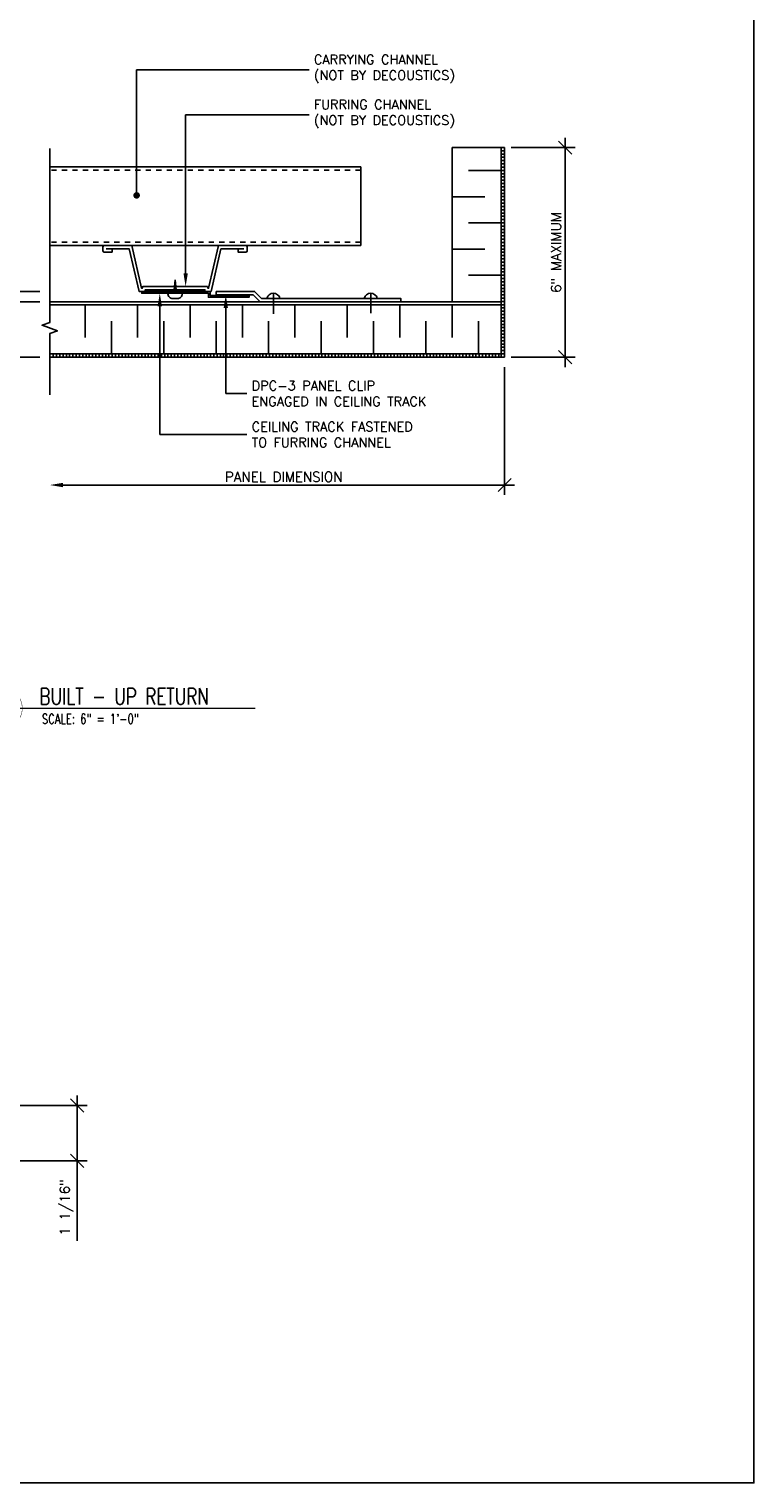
# Model space of a CAD drawing. Header units: inches. Extents: x 31 to 585, y 3457 to 3603.
# Tile 12 of 24: x 270 to 284, y 3481 to 3509. Entities that reach past the tile are written whole.
import ezdxf
from ezdxf import colors
from ezdxf.entities.mleader import LeaderData, LeaderLine
from ezdxf.enums import TextEntityAlignment as Align
from ezdxf.math import Vec2, Vec3

# ---------------------------------------------------------------- set-up
doc = ezdxf.new("R2010")
doc.units = ezdxf.units.IN
doc.header["$MEASUREMENT"] = 0
doc.linetypes.add('HIDDEN', pattern=[0.375, 0.25, -0.125])
for name, color, linetype in [('1-DIM', 4, 'Continuous'), ('1-MOUNT', 155, 'Continuous'), ('1-PANEL', 6, 'Continuous'), ('1-TEXT', 2, 'Continuous'), ('1-TITLE', 4, 'Continuous')]:
    doc.layers.add(name, color=color, linetype=linetype)
doc.styles.add('TEXT', font='romans.shx')
doc.dimstyles.new('DIM 6-12', dxfattribs={"dimscale": 2, "dimtxt": 0.09375, "dimasz": 0.125, "dimexe": 0.09375, "dimexo": 0.09375, "dimgap": 0.03125, "dimtad": 1, "dimdec": 4, "dimzin": 3, "dimdsep": 46, "dimlunit": 5, "dimtxsty": 'TEXT', "dimblk": 'OBLIQUE', "dimcen": 0.09375, "dimdle": 0.09375, "dimclrd": 256, "dimclre": 4, "dimclrt": 2, "dimadec": 0, "dimazin": 0, "dimtfac": 1, "dimtdec": 4, "dimtmove": 0, "dimatfit": 3, "dimfxl": 0, "dimfrac": 2, "dimtolj": 1, "dimtzin": 0, "dimlwd": -1, "dimlwe": -1, "dimarcsym": 0})

# ---------------------------------------------------------------- blocks, each defined once
blk = doc.blocks.new('DPC3-LS')
at = {"layer": '1-MOUNT', "linetype": 'Continuous'}
blk.add_lwpolyline([(-0.188, 0), (-0.188, 0.688), (-0.062, 0.812), (-0.062, 3.312), (0, 3.312), (0, 0.787), (-0.125, 0.662), (-0.125, 0)], close=True, dxfattribs=at)
for centre in [(-0.036, 2.774), (-0.036, 1.026)]:
    blk.add_arc(centre, 0.12, 102.6804, 257.3196, dxfattribs=at)
blk = doc.blocks.new('SCREW-S')
for p in [(-0.025, 0), (0.025, 0)]:
    blk.add_line(p, (0, -0.241))
blk.add_lwpolyline([(-0.128, 0), (-0.128, 0.011, -0.414214), (-0.043, 0.096), (0.043, 0.096, -0.414214), (0.128, 0.011), (0.128, 0)], format="xyb", close=True)
for points in [[(0.023, -0.016), (-0.024, -0.007)], [(0.021, -0.031), (-0.022, -0.023)], [(0.02, -0.047), (-0.021, -0.039)], [(0.018, -0.062), (-0.019, -0.055)], [(0.017, -0.078), (-0.017, -0.071)], [(0.015, -0.093), (-0.016, -0.087)], [(0.014, -0.109), (-0.014, -0.103)], [(0.012, -0.124), (-0.012, -0.12)], [(0.01, -0.14), (-0.011, -0.136)], [(0.009, -0.155), (-0.009, -0.152)], [(0.007, -0.171), (-0.007, -0.168)], [(0.006, -0.186), (-0.006, -0.184)], [(0.004, -0.202), (-0.004, -0.2)], [(0.002, -0.217), (-0.003, -0.216)], [(0.001, -0.233), (-0.001, -0.233)]]:
    blk.add_lwpolyline(points)
blk = doc.blocks.new('_Oblique')
at = {"color": 0, "linetype": 'ByBlock', "lineweight": -2}
blk.add_line((-0.5, -0.5), (0.5, 0.5), dxfattribs=at)
blk = doc.blocks.new('*D36')
at = {"layer": '1-DIM', "color": 4, "transparency": 16777216}
blk.add_line((279.014, 3502.36), (279.014, 3499.92), dxfattribs=at)
at = {"layer": '1-DIM', "transparency": 16777216}
blk.add_line((279.201, 3500.108), (270.589, 3500.108), dxfattribs=at)
blk.add_solid([(270.589, 3500.149), (270.589, 3500.066), (270.339, 3500.108)], dxfattribs=at)
at = {"layer": 'Defpoints', "color": 0, "transparency": 16777216}
for p in [(279.014, 3502.547), (270.339, 3500.108), (270.339, 3500.108)]:
    blk.add_point(p, dxfattribs=at)
at = {"layer": '1-DIM', "transparency": 16777216, "xscale": 0.25, "yscale": 0.25, "zscale": 0.25}
blk.add_blockref('_Oblique', (279.014, 3500.108), dxfattribs=at)
at = {"layer": '1-DIM', "color": 2, "transparency": 16777216, "insert": (274.801, 3500.264), "char_height": 0.1875, "attachment_point": 5, "style": 'TEXT', "bg_fill": 3, "box_fill_scale": 1.25, "bg_fill_color": 256, "bg_fill_true_color": 13158600, "bg_fill_transparency": 0}
blk.add_mtext('\\A1;PANEL DIMENSION', dxfattribs=at)
blk = doc.blocks.new('*D41')
at = {"layer": '1-DIM', "color": 4, "transparency": 16777216}
for p, q in [((279.139, 3506.547), (280.358, 3506.547)), ((279.139, 3502.547), (280.358, 3502.547))]:
    blk.add_line(p, q, dxfattribs=at)
at = {"layer": '1-DIM', "transparency": 16777216}
blk.add_line((280.17, 3506.735), (280.17, 3502.36), dxfattribs=at)
at = {"layer": 'Defpoints', "color": 0, "transparency": 16777216}
for p in [(278.951, 3506.547), (278.951, 3502.547), (280.17, 3502.547)]:
    blk.add_point(p, dxfattribs=at)
at = {"layer": '1-DIM', "transparency": 16777216, "xscale": 0.25, "yscale": 0.25, "zscale": 0.25}
for p, rotation in [((280.17, 3506.547), 90), ((280.17, 3502.547), 270)]:
    blk.add_blockref('_Oblique', p, dxfattribs=dict(at, rotation=rotation))
at = {"layer": '1-DIM', "color": 2, "transparency": 16777216, "insert": (279.996, 3504.547), "char_height": 0.1875, "attachment_point": 5, "rotation": 90, "style": 'TEXT', "bg_fill": 3, "box_fill_scale": 1.25, "bg_fill_color": 256, "bg_fill_true_color": 13158600, "bg_fill_transparency": 0}
blk.add_mtext('\\A1;6" MAXIMUM', dxfattribs=at)
blk = doc.blocks.new('*U45')
at = {"layer": '1-TEXT', "color": 2, "style": 'TEXT'}
blk.add_attdef('VIEWNAME', (0.89, 0.061), '', height=0.25, dxfattribs=at)
at = {"layer": '1-TEXT', "style": 'TEXT'}
for tag, p in [('NOTE1', (0.926, -0.281)), ('NOTE2', (0.926, -0.463)), ('NOTE3', (0.926, -0.655)), ('NOTE4', (0.926, -0.832))]:
    blk.add_attdef(tag, p, '', height=0.125, dxfattribs=at)
blk.add_wipeout([(0.314, 0.314), (0.236, 0.304), (0.163, 0.275), (0.099, 0.229), (0.049, 0.168), (0.015, 0.097), (0.001, 0.02), (0.006, -0.059), (0.03, -0.134), (0.072, -0.2), (0.13, -0.254), (0.199, -0.292), (0.275, -0.312), (0.354, -0.312), (0.43, -0.292), (0.499, -0.254), (0.556, -0.2), (0.599, -0.134), (0.623, -0.059), (0.628, 0.02), (0.613, 0.097), (0.58, 0.168), (0.529, 0.229), (0.466, 0.275), (0.392, 0.304)])
at = {"layer": '1-TITLE', "const_width": 0.00651}
blk.add_lwpolyline([(0, 0, 1), (0.628, 0, 0.414214), (0.314, 0.314, 0.414214), (0, 0, 2.926408)], format="xyb", dxfattribs=at)
at = {"layer": '1-TITLE', "const_width": 0.02}
blk.add_lwpolyline([(0, 0), (4.172, 0)], dxfattribs=at)
at = {"layer": '1-TEXT', "style": 'TEXT'}
for tag, p in [('DETAIL#', (0.301, 0.094)), ('SHEET#', (0.306, -0.207))]:
    blk.add_attdef(tag, text='', height=0.125, dxfattribs=at).set_placement(p, align=Align.CENTER)
blk = doc.blocks.new('_Dot')
at = {"color": 0, "linetype": 'ByBlock', "lineweight": -2}
blk.add_line((-0.5, 0), (-1, 0), dxfattribs=at)
at = {"color": 0, "linetype": 'ByBlock', "const_width": 0.5}
blk.add_lwpolyline([(-0.25, 0, 1), (0.25, 0, 1)], format="xyb", close=True, dxfattribs=at)
blk = doc.blocks.new('*D75')
at = {"layer": '1-DIM', "transparency": 16777216}
for p, q in [((269.026, 3503.79), (269.026, 3502.547)), ((269.026, 3502.547), (269.026, 3501.02))]:
    blk.add_line(p, q, dxfattribs=at)
at = {"layer": '1-DIM', "color": 4, "transparency": 16777216}
for p, q in [((270.151, 3503.602), (268.839, 3503.602)), ((270.151, 3502.547), (268.839, 3502.547))]:
    blk.add_line(p, q, dxfattribs=at)
at = {"layer": 'Defpoints', "color": 0, "transparency": 16777216}
for p in [(270.339, 3503.602), (269.026, 3502.547), (270.339, 3502.547)]:
    blk.add_point(p, dxfattribs=at)
at = {"layer": '1-DIM', "transparency": 16777216, "xscale": 0.25, "yscale": 0.25, "zscale": 0.25}
for p, rotation in [((269.026, 3503.602), 90), ((269.026, 3502.547), 270)]:
    blk.add_blockref('_Oblique', p, dxfattribs=dict(at, rotation=rotation))
at = {"layer": '1-DIM', "color": 2, "transparency": 16777216, "insert": (268.821, 3501.659), "char_height": 0.1875, "attachment_point": 5, "rotation": 90, "style": 'TEXT', "bg_fill": 3, "box_fill_scale": 1.25, "bg_fill_color": 256, "bg_fill_true_color": 13158600, "bg_fill_transparency": 0}
blk.add_mtext('\\A1;1 1/16"', dxfattribs=at)
blk = doc.blocks.new('*D76')
at = {"layer": '1-DIM', "transparency": 16777216}
for p, q in [((269.026, 3503.802), (269.026, 3504.989)), ((269.026, 3503.415), (269.026, 3503.802))]:
    blk.add_line(p, q, dxfattribs=at)
at = {"layer": '1-DIM', "color": 4, "transparency": 16777216}
for p, q in [((270.151, 3503.802), (268.839, 3503.802)), ((270.151, 3503.602), (268.839, 3503.602))]:
    blk.add_line(p, q, dxfattribs=at)
at = {"layer": 'Defpoints', "color": 0, "transparency": 16777216}
for p in [(269.026, 3503.802), (270.339, 3503.802), (270.339, 3503.602)]:
    blk.add_point(p, dxfattribs=at)
at = {"layer": '1-DIM', "transparency": 16777216, "xscale": 0.25, "yscale": 0.25, "zscale": 0.25}
for p, rotation in [((269.026, 3503.802), 90), ((269.026, 3503.602), 270)]:
    blk.add_blockref('_Oblique', p, dxfattribs=dict(at, rotation=rotation))
at = {"layer": '1-DIM', "color": 2, "transparency": 16777216, "insert": (268.821, 3504.52), "char_height": 0.1875, "attachment_point": 5, "rotation": 90, "style": 'TEXT', "bg_fill": 3, "box_fill_scale": 1.25, "bg_fill_color": 256, "bg_fill_true_color": 13158600, "bg_fill_transparency": 0}
blk.add_mtext('\\A1;3/16"', dxfattribs=at)
blk = doc.blocks.new('*D80')
at = {"layer": '1-DIM', "color": 4, "transparency": 16777216}
for p, q in [((269.738, 3488.268), (271.05, 3488.268)), ((269.738, 3487.212), (271.05, 3487.212))]:
    blk.add_line(p, q, dxfattribs=at)
at = {"layer": '1-DIM', "transparency": 16777216}
for p, q in [((270.862, 3488.455), (270.862, 3487.212)), ((270.862, 3487.212), (270.862, 3485.686))]:
    blk.add_line(p, q, dxfattribs=at)
at = {"layer": 'Defpoints', "color": 0, "transparency": 16777216}
for p in [(269.55, 3488.268), (269.55, 3487.212), (270.862, 3487.212)]:
    blk.add_point(p, dxfattribs=at)
at = {"layer": '1-DIM', "transparency": 16777216, "xscale": 0.25, "yscale": 0.25, "zscale": 0.25}
for p, rotation in [((270.862, 3488.268), 90), ((270.862, 3487.212), 270)]:
    blk.add_blockref('_Oblique', p, dxfattribs=dict(at, rotation=rotation))
at = {"layer": '1-DIM', "color": 2, "transparency": 16777216, "insert": (270.657, 3486.324), "char_height": 0.1875, "attachment_point": 5, "rotation": 90, "style": 'TEXT', "bg_fill": 3, "box_fill_scale": 1.25, "bg_fill_color": 256, "bg_fill_true_color": 13158600, "bg_fill_transparency": 0}
blk.add_mtext('\\A1;1 1/16"', dxfattribs=at)

msp = doc.modelspace()

# ---------------------------------------------------------------- hatches: boundary and pattern name
at = {"layer": '1-PANEL'}
h = msp.add_hatch(dxfattribs=at)
h.set_pattern_fill('ANSI31', color=8, scale=0.5, angle=45, style=0)
h.set_pattern_definition([(90, (-160.59451, 3263.69081), (-0.0625, 1e-17), [])])
h.paths.add_polyline_path([(270.33856, 3502.60956), (278.95102, 3502.60956), (278.95102, 3502.54706), (270.33856, 3502.54706)])

# ---------------------------------------------------------------- linework, layer by layer
at = {"layer": '1-MOUNT', "color": 8}
for p, q in [((276.26952, 3506.17666), (270.33856, 3506.17666)), ((276.26952, 3504.67666), (276.26952, 3506.17666)), ((276.26952, 3504.67666), (270.33856, 3504.67666))]:
    msp.add_line(p, q, dxfattribs=at)
at = {"layer": '1-MOUNT', "color": 8, "linetype": 'HIDDEN', "ltscale": 0.125}
for p, q in [((276.26952, 3506.11416), (270.33856, 3506.11416)), ((276.26952, 3504.73916), (270.33856, 3504.73916))]:
    msp.add_line(p, q, dxfattribs=at)
at = {"layer": '1-MOUNT'}
for p, q in [((274.60362, 3503.76848), (274.60362, 3503.37539)), ((276.46033, 3503.76848), (276.46033, 3503.38648))]:
    msp.add_line(p, q, dxfattribs=at)
at = {"layer": '1-MOUNT', "color": 1}
msp.add_lwpolyline([(273.93107, 3504.61416), (273.93107, 3504.55166), (274.07849, 3504.55166, 0.41421356), (274.10379, 3504.57695), (274.10379, 3504.65136, 0.41421356), (274.07849, 3504.67666), (273.55407, 3504.67666), (273.36657, 3503.86416), (273.35395, 3503.86416), (273.34673, 3503.89541), (272.11084, 3503.89541), (272.10363, 3503.86416), (272.09101, 3503.86416), (271.90351, 3504.67666), (271.37908, 3504.67666, 0.41421356), (271.35379, 3504.65136), (271.35379, 3504.57695, 0.41421356), (271.37908, 3504.55166), (271.5265, 3504.55166), (271.5265, 3504.61416)], format="xyb", dxfattribs=at)
msp.add_lwpolyline([(271.41629, 3504.61416), (271.85379, 3504.61416), (272.04129, 3503.80166), (272.15335, 3503.80166), (272.16056, 3503.83291), (273.29702, 3503.83291), (273.30423, 3503.80166), (273.41629, 3503.80166), (273.60379, 3504.61416), (274.04129, 3504.61416)], dxfattribs=at)
at = {"layer": '1-MOUNT'}
msp.add_lwpolyline([(274.14097, 3503.72286), (274.14097, 3503.68967), (273.36586, 3503.68967), (273.36586, 3503.76848), (272.09172, 3503.76848), (272.09172, 3503.80167), (273.39906, 3503.80167), (273.39906, 3503.72286)], close=True, dxfattribs=at)
at = {"layer": '1-PANEL'}
for p, q in [((278.01352, 3506.54706), (279.01352, 3506.54706)), ((278.01352, 3503.60249), (278.01352, 3506.54706)), ((270.33856, 3503.54706), (278.95102, 3503.54706))]:
    msp.add_line(p, q, dxfattribs=at)
at = {"layer": '1-PANEL', "color": 8}
for p, q in [((278.01352, 3505.60956), (278.63852, 3505.60956)), ((278.01352, 3504.60956), (278.63852, 3504.60956)), ((271.01352, 3503.54706), (271.01352, 3502.92206)), ((272.01352, 3503.54706), (272.01352, 3502.92206)), ((273.01352, 3503.54706), (273.01352, 3502.92206)), ((274.01352, 3503.54706), (274.01352, 3502.92206)), ((275.01352, 3503.54706), (275.01352, 3502.92206)), ((276.01352, 3503.54706), (276.01352, 3502.92206)), ((277.01352, 3503.54706), (277.01352, 3502.92206)), ((278.01352, 3503.54706), (278.01352, 3502.92206))]:
    msp.add_line(p, q, dxfattribs=at)
at = {"layer": '1-PANEL', "linetype": 'Continuous'}
msp.add_line((270.33856, 3503.60249), (278.95102, 3503.60249), dxfattribs=at)
at = {"layer": 'Defpoints', "color": 3}
msp.add_lwpolyline([(224.52641, 3527.06477), (283.76922, 3527.06477), (283.76922, 3481.06477), (224.52641, 3481.06477)], close=True, dxfattribs=at)

# ---------------------------------------------------------------- block references
at = {"layer": '1-MOUNT'}
for name, p, xscale, yscale, zscale, rotation in [('SCREW-S', (272.72879, 3503.76848), 1.06232294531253, 1.06232294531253, 1.06232294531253, 179.9999999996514), ('DPC3-LS', (273.51352, 3503.60249), 1.062322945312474, 1.062322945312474, 1.062322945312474, 269.9999999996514)]:
    msp.add_blockref(name, p, dxfattribs=dict(at, xscale=xscale, yscale=yscale, zscale=zscale, rotation=rotation))

# ---------------------------------------------------------------- next in the draw order: block references
at = {"layer": '1-TITLE'}
ref = msp.add_blockref('*U45', (269.02628, 3495.84768), dxfattribs=dict(at, xscale=1.254172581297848, yscale=1.254172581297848, zscale=1.254172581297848))
ref.add_attrib('VIEWNAME', 'BUILT - UP RETURN', (270.14263, 3495.91684), dxfattribs={"color": 2, "height": 0.312495, "style": 'TEXT', "width": 0.75})
ref.add_attrib('DETAIL#', '1', dxfattribs={"color": 2, "height": 0.1875, "style": 'TEXT'}).set_placement((269.42037, 3495.99145), align=Align.MIDDLE_CENTER)
ref.add_attrib('SHEET#', 'D1', dxfattribs={"color": 2, "height": 0.1875, "style": 'TEXT'}).set_placement((269.42037, 3495.67789), align=Align.MIDDLE_CENTER)
ref.add_attrib('NOTE1', 'SCALE: 6" = 1\'-0"', dxfattribs={"color": 2, "height": 0.1875, "style": 'TEXT', "width": 0.75}).set_placement((270.18782, 3495.49568), align=Align.BOTTOM_LEFT)

# ---------------------------------------------------------------- next in the draw order: dimensions: what is measured, and where the dimension line sits
at = {"layer": '1-DIM'}
dim = msp.add_linear_dim(base=(270.33856, 3500.10756), p1=(279.01352, 3502.54706), p2=(270.33856, 3500.10756), angle=180, text='PANEL DIMENSION', dimstyle='DIM 6-12', override={"dimpost": '"', "dimblk1": 'Oblique', "dimsah": 1}, dxfattribs=at)
dim.commit()
dim.dimension.update_dxf_attribs({"geometry": '*D36', "text_midpoint": (274.80104, 3500.26381)})
dim = msp.add_linear_dim(base=(270.86228, 3487.21231), p1=(269.55001, 3488.26774), p2=(269.55001, 3487.21231), angle=270, dimstyle='DIM 6-12', override={"dimpost": '"'}, dxfattribs=at)
dim.commit()
dim.dimension.update_dxf_attribs({"geometry": '*D80', "text_midpoint": (270.65693, 3486.32392)})

# ---------------------------------------------------------------- next in the draw order: hatches: boundary and pattern name
at = {"layer": '1-PANEL'}
h = msp.add_hatch(dxfattribs=at)
h.set_pattern_fill('ANSI31', color=8, scale=0.5, angle=135, style=0)
h.set_pattern_definition([(180, (-137.75416, 3255.11116), (-1e-17, -0.0625), [])])
h.paths.add_polyline_path([(278.95102, 3506.54706), (279.01352, 3506.54706), (279.01352, 3502.54706), (278.95102, 3502.54706)])

# ---------------------------------------------------------------- next in the draw order: linework, layer by layer
at = {"layer": '1-DIM'}
msp.add_lwpolyline([(270.33856, 3506.52975), (270.33856, 3503.20796), (270.19368, 3503.15522), (270.48345, 3503.04975), (270.33856, 3502.99702), (270.33856, 3501.82587)], dxfattribs=at)
at = {"layer": '1-PANEL'}
for p, q in [((278.95102, 3502.54706), (278.95102, 3506.54706)), ((279.01352, 3502.54706), (279.01352, 3506.54706)), ((270.33856, 3502.60956), (278.95102, 3502.60956)), ((270.33856, 3502.54706), (279.01352, 3502.54706))]:
    msp.add_line(p, q, dxfattribs=at)
at = {"layer": '1-PANEL', "color": 8}
for p, q in [((271.51352, 3503.23456), (271.51352, 3502.60956)), ((272.51352, 3503.23456), (272.51352, 3502.60956)), ((273.51352, 3503.23456), (273.51352, 3502.60956)), ((274.51352, 3503.23456), (274.51352, 3502.60956)), ((275.51352, 3503.23456), (275.51352, 3502.60956)), ((276.51352, 3503.23456), (276.51352, 3502.60956)), ((277.51352, 3503.23456), (277.51352, 3502.60956)), ((278.51352, 3503.23456), (278.51352, 3502.60956))]:
    msp.add_line(p, q, dxfattribs=at)

# ---------------------------------------------------------------- next in the draw order: leaders
at = {"layer": '1-TEXT'}
ml = msp.add_multileader_mtext('Standard', dxfattribs=at)
ml.set_content('CEILING TRACK FASTENED TO FURRING CHANNEL', color=256, style='TEXT')
ml.set_leader_properties(color=4, linetype='ByLayer', lineweight=-1)
ml.build(insert=Vec2(0, 0))
ml.multileader.update_dxf_attribs({"text_left_attachment_type": 2, "text_right_attachment_type": 2, "dogleg_length": 0.36, "arrow_head_size": 0.25})
ctx = ml.context
ctx.base_point, ctx.char_height, ctx.arrow_head_size, ctx.landing_gap_size, ctx.plane_origin = Vec3(274.0997, 3501.07069), 0.18, 0.25, 0.09, Vec3(273.98547, 3500.28973)
ctx.left_attachment, ctx.right_attachment = 2, 2
notes = []
notes.append((ctx, [(0, (1, 1, 0), (272.43688, 3501.07069), (1, 0), 1.66282, [(0, [(272.43688, 3503.76848)], 0, [])])]))
ctx.mtext.insert, ctx.mtext.width, ctx.mtext.defined_height, ctx.mtext.flow_direction = Vec3(274.1897, 3501.31069), 3.6190957, 0.62826, 5
ml = msp.add_multileader_mtext('Standard', dxfattribs=at)
ml.set_content('DPC-3 PANEL CLIP ENGAGED IN CEILING TRACK', color=256, style='TEXT')
ml.set_leader_properties(color=4, linetype='ByLayer', lineweight=-1)
ml.build(insert=Vec2(0, 0))
ml.multileader.update_dxf_attribs({"text_left_attachment_type": 2, "text_right_attachment_type": 2, "dogleg_length": 0.36, "arrow_head_size": 0.25})
ctx = ml.context
ctx.base_point, ctx.char_height, ctx.arrow_head_size, ctx.landing_gap_size, ctx.plane_origin = Vec3(274.0997, 3501.85385), 0.18, 0.25, 0.09, Vec3(273.98547, 3501.07288)
ctx.left_attachment, ctx.right_attachment = 2, 2
notes.append((ctx, [(0, (1, 1, 0), (273.69547, 3501.85385), (1, 0), 0.40423, [(0, [(273.69572, 3503.73528)], 0, [])])]))
ctx.mtext.insert, ctx.mtext.width, ctx.mtext.defined_height, ctx.mtext.flow_direction = Vec3(274.1897, 3502.09385), 3.8245135, 0.54317, 5
for ctx, leaders in notes:
    for number, flags, end, landing, length, lines in leaders:
        leader = LeaderData()
        leader.index, (leader.has_last_leader_line, leader.has_dogleg_vector, leader.attachment_direction) = number, flags
        leader.last_leader_point, leader.dogleg_vector, leader.dogleg_length = Vec3(end), Vec3(landing), length
        for number, points, colour, breaks in lines:
            line = LeaderLine()
            line.index, line.vertices, line.color, line.breaks = number, Vec3.list(points), colors.encode_raw_color(colour), breaks
            leader.lines.append(line)
        ctx.leaders.append(leader)

# ---------------------------------------------------------------- next in the draw order: dimensions: what is measured, and where the dimension line sits
at = {"layer": '1-DIM'}
dim = msp.add_linear_dim(base=(280.17023, 3502.54706), p1=(278.95102, 3506.54706), p2=(278.95102, 3502.54706), angle=90, text='6" MAXIMUM', dimstyle='DIM 6-12', override={"dimpost": '"', "dimtmove": 2}, dxfattribs=at)
dim.commit()
dim.dimension.update_dxf_attribs({"geometry": '*D41', "text_midpoint": (279.99613, 3504.54706)})
dim = msp.add_linear_dim(base=(269.02628, 3502.54706), p1=(270.33856, 3503.60249), p2=(270.33856, 3502.54706), angle=270, dimstyle='DIM 6-12', override={"dimpost": '"'}, dxfattribs=at)
dim.commit()
dim.dimension.update_dxf_attribs({"geometry": '*D75', "text_midpoint": (268.82093, 3501.65867)})

# ---------------------------------------------------------------- next in the draw order: linework, layer by layer
at = {"layer": '1-PANEL', "color": 8}
for p, q in [((278.32602, 3506.10956), (278.95102, 3506.10956)), ((278.32602, 3505.10956), (278.95102, 3505.10956)), ((278.32602, 3504.10956), (278.95102, 3504.10956))]:
    msp.add_line(p, q, dxfattribs=at)

# ---------------------------------------------------------------- next in the draw order: dimensions: what is measured, and where the dimension line sits
at = {"layer": '1-DIM'}
dim = msp.add_linear_dim(base=(269.02628, 3503.80166), p1=(270.33856, 3503.60249), p2=(270.33856, 3503.80166), angle=90, dimstyle='DIM 6-12', override={"dimpost": '"'}, dxfattribs=at)
dim.commit()
dim.dimension.update_dxf_attribs({"geometry": '*D76', "text_midpoint": (268.82093, 3504.52041)})

# ---------------------------------------------------------------- next in the draw order: leaders
at = {"layer": '1-TEXT'}
ml = msp.add_multileader_mtext('Standard', dxfattribs=at)
ml.set_content('CARRYING CHANNEL \\P(NOT BY DECOUSTICS)', color=256, style='TEXT')
ml.set_leader_properties(color=4, linetype='ByLayer', lineweight=-1)
ml.set_arrow_properties(name='DOT')
ml.build(insert=Vec2(0, 0))
ml.multileader.update_dxf_attribs({"text_left_attachment_type": 2, "text_right_attachment_type": 2, "dogleg_length": 0.36, "arrow_head_size": 0.125})
ctx = ml.context
ctx.base_point, ctx.char_height, ctx.arrow_head_size, ctx.landing_gap_size, ctx.plane_origin = Vec3(275.28576, 3508.03083), 0.18, 0.125, 0.09, Vec3(274.40089, 3508.32129)
ctx.left_attachment, ctx.right_attachment = 2, 2
notes = []
notes.append((ctx, [(0, (1, 1, 0), (271.99536, 3508.03083), (1, 0), 3.2904, [(0, [(271.99536, 3505.6349)], 0, [])])]))
ctx.mtext.insert, ctx.mtext.width, ctx.mtext.defined_height, ctx.mtext.flow_direction = Vec3(275.37576, 3508.31797), 3.6190957, 0.62826, 5
ml = msp.add_multileader_mtext('Standard', dxfattribs=at)
ml.set_content('FURRING CHANNEL\\P(NOT BY DECOUSTICS)', color=256, style='TEXT')
ml.set_leader_properties(color=4, linetype='ByLayer', lineweight=-1)
ml.build(insert=Vec2(0, 0))
ml.multileader.update_dxf_attribs({"text_left_attachment_type": 2, "text_right_attachment_type": 2, "dogleg_length": 0.36, "arrow_head_size": 0.25})
ctx = ml.context
ctx.base_point, ctx.char_height, ctx.arrow_head_size, ctx.landing_gap_size, ctx.plane_origin = Vec3(275.28576, 3507.17231), 0.18, 0.25, 0.09, Vec3(275.33597, 3507.46277)
ctx.left_attachment, ctx.right_attachment = 2, 2
notes.append((ctx, [(0, (1, 1, 0), (272.93045, 3507.17231), (1, 0), 2.35532, [(0, [(272.93045, 3503.89541)], 0, [])])]))
ctx.mtext.insert, ctx.mtext.width, ctx.mtext.defined_height, ctx.mtext.flow_direction = Vec3(275.37576, 3507.45945), 3.6190957, 0.62826, 5
for ctx, leaders in notes:
    for number, flags, end, landing, length, lines in leaders:
        leader = LeaderData()
        leader.index, (leader.has_last_leader_line, leader.has_dogleg_vector, leader.attachment_direction) = number, flags
        leader.last_leader_point, leader.dogleg_vector, leader.dogleg_length = Vec3(end), Vec3(landing), length
        for number, points, colour, breaks in lines:
            line = LeaderLine()
            line.index, line.vertices, line.color, line.breaks = number, Vec3.list(points), colors.encode_raw_color(colour), breaks
            leader.lines.append(line)
        ctx.leaders.append(leader)

doc.saveas('drawing.dxf')
